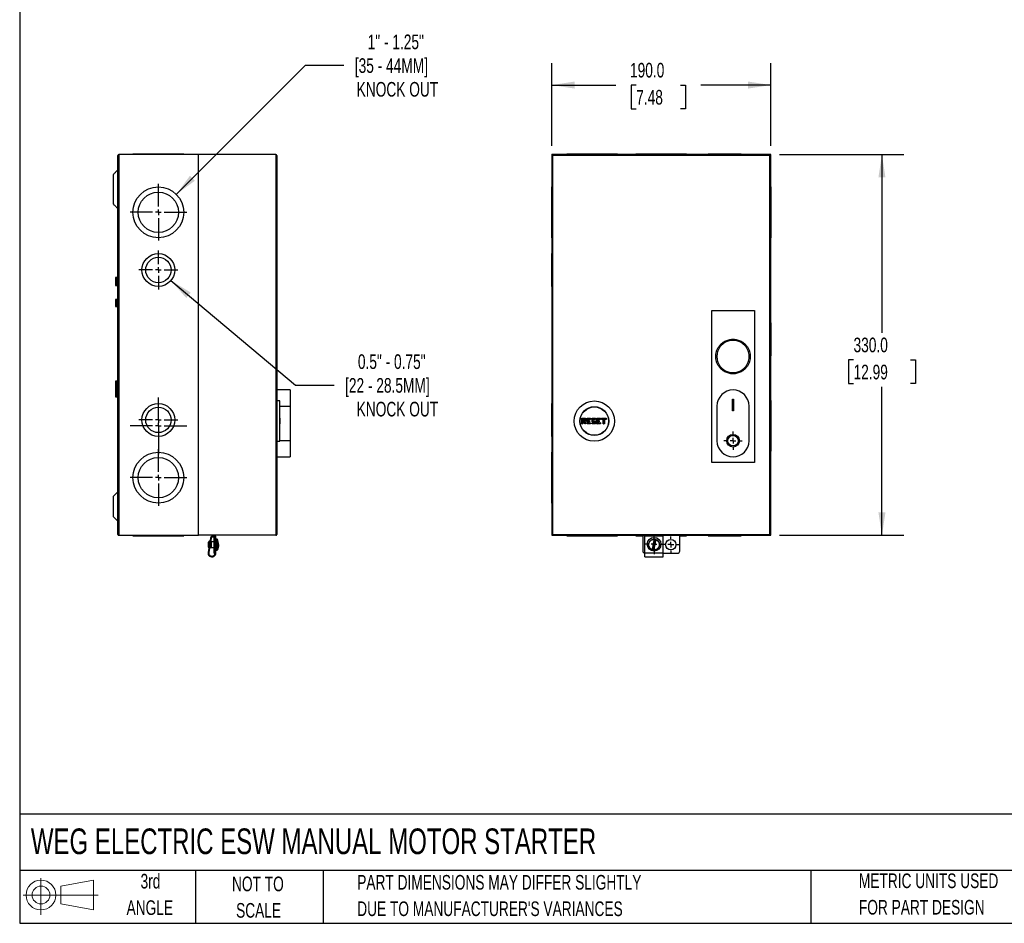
# Model space of a CAD drawing. Header units: millimetres. Extents: x 38 to 1638, y 38 to 1257.
# Tile 1 of 5: x 38 to 892, y 38 to 821. Entities that reach past the tile are written whole.
import ezdxf

# ---------------------------------------------------------------- set-up
doc = ezdxf.new("R2010")
doc.units = ezdxf.units.MM
doc.header["$LTSCALE"] = 6
doc.linetypes.add('CENTERX2', pattern=[20.32, 12.7, -2.54, 2.54, -2.54])
doc.layers.add('CENTER', color=40, linetype='CENTERX2')
doc.layers.add('SLD-DEFPOINTS', color=7, linetype='Continuous')
doc.layers.add('DIMENSIONS', color=140, linetype='Continuous', lineweight=25)
doc.layers.add('TEXT', color=140, linetype='Continuous', lineweight=25)
doc.styles.add('SLDTEXTSTYLE0', font='TXT', dxfattribs={"width": 0.7})
doc.dimstyles.new('SLDDIMSTYLE0', dxfattribs={"dimtxt": 12.948047, "dimasz": 19.812, "dimexe": 0, "dimexo": 0.0625, "dimgap": 3.237012, "dimtad": 0, "dimtih": 1, "dimtoh": 1, "dimdec": 1, "dimrnd": 1e-09, "dimzin": 4, "dimdsep": 46, "dimtxsty": 'SLDTEXTSTYLE0', "dimsah": 1, "dimcen": 0.09, "dimadec": 0, "dimazin": 1, "dimtfac": 1, "dimtdec": 1, "dimtofl": 0, "dimtmove": 0, "dimatfit": 3, "dimfxl": 0, "dimfrac": 2, "dimtolj": 1, "dimtzin": 12, "dimarcsym": 0})
doc.dimstyles.new('SLDDIMSTYLE4', dxfattribs={"dimtxt": 12.948047, "dimasz": 19.812, "dimexe": 0, "dimexo": 0.0625, "dimgap": 3.237012, "dimtad": 0, "dimtih": 1, "dimtoh": 1, "dimdec": 1, "dimrnd": 1e-09, "dimzin": 12, "dimdsep": 46, "dimtxsty": 'SLDTEXTSTYLE0', "dimsah": 1, "dimcen": 0, "dimadec": 0, "dimazin": 3, "dimtfac": 1, "dimtdec": 1, "dimtofl": 0, "dimtmove": 0, "dimatfit": 3, "dimfxl": 0, "dimfrac": 2, "dimtolj": 1, "dimtzin": 12, "dimarcsym": 0})

# ---------------------------------------------------------------- blocks, each defined once
blk = doc.blocks.new('Block11')
at = {"color": 7, "linetype": 'Continuous', "lineweight": 18}
for p, q in [((15.53, 31.86), (15.53, 0)), ((32.88, 25), (61.05, 30.19)), ((61.05, 30.19), (61.05, 4.39)), ((0, 17.29), (65.24, 17.29)), ((32.88, 9.58), (32.88, 25)), ((32.88, 9.58), (61.05, 4.39))]:
    blk.add_line(p, q, dxfattribs=at)
for radius in [12.9, 7.71]:
    blk.add_circle((15.53, 17.29), radius, dxfattribs=at)
blk = doc.blocks.new('Block12')
at = {"layer": 'SLD-DEFPOINTS'}
blk.add_blockref('Block11', (0, 0), dxfattribs=at)
blk = doc.blocks.new('SW_NOTE_0_3')
at = {"layer": 'TEXT', "color": 0, "char_height": 12.7, "attachment_point": 1, "style": 'SLDTEXTSTYLE0'}
for s, insert in [('PART DIMENSIONS MAY DIFFER SLIGHTLY', (0, 16.37)), ("DUE TO MANUFACTURER'S VARIANCES", (0, -6.56))]:
    blk.add_mtext(s, dxfattribs=dict(at, insert=insert))
blk = doc.blocks.new('SW_NOTE_0_4')
at = {"layer": 'TEXT', "color": 0, "char_height": 12.7, "attachment_point": 2, "style": 'SLDTEXTSTYLE0'}
for s, insert in [('NOT TO', (31.55, 16.37)), ('SCALE', (32.13, -6.56))]:
    blk.add_mtext(s, dxfattribs=dict(at, insert=insert))
blk = doc.blocks.new('SW_NOTE_0_5')
at = {"layer": 'TEXT', "color": 0, "char_height": 12.7, "attachment_point": 2, "style": 'SLDTEXTSTYLE0'}
for s, insert in [('3rd', (13.89, 16.37)), ('ANGLE', (13.31, -6.56))]:
    blk.add_mtext(s, dxfattribs=dict(at, insert=insert))
blk = doc.blocks.new('SW_NOTE_0_6')
at = {"layer": 'TEXT', "color": 0, "char_height": 12.7, "attachment_point": 1, "style": 'SLDTEXTSTYLE0'}
for s, insert in [('METRIC UNITS USED', (0, 16.37)), ('FOR PART DESIGN', (0, -6.56))]:
    blk.add_mtext(s, dxfattribs=dict(at, insert=insert))
blk = doc.blocks.new('_D')
at = {"layer": 'DIMENSIONS'}
for p, q in [((696.92, 704.42), (804.65, 704.42)), ((785.6, 704.42), (785.6, 550)), ((760.98, 526.52), (756.63, 526.52)), ((756.63, 526.52), (756.63, 505.94)), ((810.22, 526.52), (814.57, 526.52)), ((814.57, 526.52), (814.57, 505.94)), ((756.63, 505.94), (760.98, 505.94)), ((814.57, 505.94), (810.22, 505.94)), ((785.6, 374.42), (785.6, 503.04)), ((696.92, 374.42), (804.65, 374.42))]:
    blk.add_line(p, q, dxfattribs=at)
for points in [[(785.6, 704.42), (782.55, 684.61), (788.65, 684.61)], [(785.6, 374.42), (788.65, 394.23), (782.55, 394.23)]]:
    blk.add_solid(points, dxfattribs=at)
at = {"layer": 'DIMENSIONS', "char_height": 12.7, "attachment_point": 1, "style": 'SLDTEXTSTYLE0'}
for s, insert in [('330.0', (760.98, 545.79)), ('12.99', (760.98, 522.31))]:
    blk.add_mtext(s, dxfattribs=dict(at, insert=insert))
blk = doc.blocks.new('_D_1')
at = {"layer": 'DIMENSIONS'}
for p, q in [((499.3, 712.04), (499.3, 783.77)), ((689.3, 712.04), (689.3, 783.77)), ((499.3, 764.72), (555.03, 764.72)), ((572.57, 764.72), (568.23, 764.72)), ((568.23, 764.72), (568.23, 744.14)), ((611.05, 764.72), (615.4, 764.72)), ((615.4, 764.72), (615.4, 744.14)), ((689.3, 764.72), (628.6, 764.72)), ((568.23, 744.14), (572.57, 744.14)), ((615.4, 744.14), (611.05, 744.14))]:
    blk.add_line(p, q, dxfattribs=at)
for points in [[(499.3, 764.72), (519.11, 761.67), (519.11, 767.77)], [(689.3, 764.72), (669.49, 767.77), (669.49, 761.67)]]:
    blk.add_solid(points, dxfattribs=at)
at = {"layer": 'DIMENSIONS', "char_height": 12.7, "attachment_point": 1, "style": 'SLDTEXTSTYLE0'}
for s, insert in [('190.0', (567.19, 783.99)), ('7.48', (572.57, 760.51))]:
    blk.add_mtext(s, dxfattribs=dict(at, insert=insert))
blk = doc.blocks.new('SW_CENTERMARKSYMBOL_0')
at = {"layer": 'CENTER', "color": 0}
for p, q in [((-5.08, 0), (-8.04, 0)), ((0, 0), (-2.54, 0)), ((0, 5.08), (0, 8.04)), ((0, 0), (0, 2.54)), ((0, 0), (2.54, 0)), ((0, 0), (0, -2.54)), ((5.08, 0), (8.04, 0)), ((0, -5.08), (0, -8.04))]:
    blk.add_line(p, q, dxfattribs=at)
blk = doc.blocks.new('SW_CENTERMARKSYMBOL_1')
at = {"layer": 'CENTER', "color": 0}
for p, q in [((-5.08, 0), (-8.49, 0)), ((0, 0), (-2.54, 0)), ((0, 5.08), (0, 8.49)), ((0, 0), (0, 2.54)), ((0, 0), (2.54, 0)), ((0, 0), (0, -2.54)), ((0, -5.08), (0, -8.49)), ((5.08, 0), (8.49, 0))]:
    blk.add_line(p, q, dxfattribs=at)
blk = doc.blocks.new('SW_CENTERMARKSYMBOL_2')
at = {"layer": 'CENTER', "color": 0}
for p, q in [((-5.08, 0), (-7.04, 0)), ((0, 0), (-2.54, 0)), ((0, 5.08), (0, 7.04)), ((0, 0), (0, 2.54)), ((0, 0), (2.54, 0)), ((0, 0), (0, -2.54)), ((0, -5.08), (0, -7.04)), ((5.08, 0), (7.04, 0))]:
    blk.add_line(p, q, dxfattribs=at)
blk = doc.blocks.new('_D_5')
at = {"layer": 'DIMENSIONS'}
for p, q in [((173.87, 669.97), (285.77, 781.87)), ((285.77, 781.87), (319.11, 781.87))]:
    blk.add_line(p, q, dxfattribs=at)
blk.add_solid([(173.87, 669.97), (190.04, 681.83), (185.73, 686.14)], dxfattribs=at)
at = {"layer": 'DIMENSIONS', "char_height": 12.7, "attachment_point": 1, "style": 'SLDTEXTSTYLE0'}
for s, insert in [('1" - 1.25"', (339.76, 808.53)), ('[35 - 44MM]', (328.63, 787.96)), ('KNOCK OUT', (330.22, 767.38))]:
    blk.add_mtext(s, dxfattribs=dict(at, insert=insert))
blk = doc.blocks.new('_D_6')
at = {"layer": 'DIMENSIONS'}
for p, q in [((169.24, 595.26), (277.31, 504.66)), ((277.31, 504.66), (310.64, 504.66))]:
    blk.add_line(p, q, dxfattribs=at)
blk.add_solid([(169.24, 595.26), (182.46, 580.2), (186.38, 584.87)], dxfattribs=at)
at = {"layer": 'DIMENSIONS', "char_height": 12.7, "attachment_point": 1, "style": 'SLDTEXTSTYLE0'}
for s, insert in [('0.5" - 0.75"', (331.29, 531.32)), ('[22 - 28.5MM]', (320.17, 510.74)), ('KNOCK OUT', (330.22, 490.16))]:
    blk.add_mtext(s, dxfattribs=dict(at, insert=insert))
blk = doc.blocks.new('SW_CENTERMARKSYMBOL_9')
at = {"layer": 'CENTER', "color": 0}
for p, q in [((0, 5.08), (0, 24.56)), ((-5.08, 0), (-24.56, 0)), ((0, 0), (-2.54, 0)), ((0, 0), (0, 2.54)), ((0, 0), (0, -2.54)), ((0, 0), (2.54, 0)), ((5.08, 0), (24.56, 0)), ((0, -5.08), (0, -24.56))]:
    blk.add_line(p, q, dxfattribs=at)
blk = doc.blocks.new('SW_CENTERMARKSYMBOL_10')
at = {"layer": 'CENTER', "color": 0}
for p, q in [((0, 5.08), (0, 24.56)), ((-5.08, 0), (-24.56, 0)), ((0, 0), (-2.54, 0)), ((0, 0), (0, 2.54)), ((0, 0), (0, -2.54)), ((0, 0), (2.54, 0)), ((5.08, 0), (24.56, 0)), ((0, -5.08), (0, -24.56))]:
    blk.add_line(p, q, dxfattribs=at)
blk = doc.blocks.new('SW_CENTERMARKSYMBOL_11')
at = {"layer": 'CENTER', "color": 0}
for p, q in [((0, 5.08), (0, 16.79)), ((-5.08, 0), (-16.79, 0)), ((0, 0), (-2.54, 0)), ((0, 0), (0, 2.54)), ((0, 0), (0, -2.54)), ((0, 0), (2.54, 0)), ((5.08, 0), (16.79, 0)), ((0, -5.08), (0, -16.79))]:
    blk.add_line(p, q, dxfattribs=at)
blk = doc.blocks.new('SW_CENTERMARKSYMBOL_12')
at = {"layer": 'CENTER', "color": 0}
for p, q in [((0, 5.08), (0, 24.54)), ((-5.08, 0), (-24.54, 0)), ((0, 0), (-2.54, 0)), ((0, 0), (0, 2.54)), ((0, 0), (0, -2.54)), ((0, 0), (2.54, 0)), ((5.08, 0), (24.54, 0)), ((0, -5.08), (0, -24.54))]:
    blk.add_line(p, q, dxfattribs=at)
blk = doc.blocks.new('SW_CENTERMARKSYMBOL_13')
at = {"layer": 'CENTER', "color": 0}
for p, q in [((0, 5.08), (0, 16.79)), ((-5.08, 0), (-16.79, 0)), ((0, 0), (-2.54, 0)), ((0, 0), (0, 2.54)), ((0, 0), (0, -2.54)), ((0, 0), (2.54, 0)), ((5.08, 0), (16.79, 0)), ((0, -5.08), (0, -16.79))]:
    blk.add_line(p, q, dxfattribs=at)

msp = doc.modelspace()

# ---------------------------------------------------------------- linework, layer by layer
for p, q in [((123.32, 375.22), (123.32, 703.62)), ((124.12, 704.42), (124.12, 374.42)), ((193.22, 704.42), (124.12, 704.42)), ((136.32, 704.72), (136.32, 704.42)), ((158.32, 704.72), (136.32, 704.72)), ((180.32, 704.72), (158.32, 704.72)), ((180.32, 704.42), (180.32, 704.72)), ((193.22, 374.42), (193.22, 704.42)), ((260.12, 704.42), (193.22, 704.42)), ((260.12, 704.42), (260.12, 374.42)), ((260.92, 703.62), (260.92, 375.22)), ((689.3, 704.42), (499.3, 704.42)), ((500.1, 703.62), (499.3, 704.42)), ((499.3, 704.42), (499.3, 374.42)), ((500.1, 703.62), (500.1, 375.22)), ((688.5, 703.62), (500.1, 703.62)), ((512.3, 704.72), (512.3, 704.42)), ((556.3, 704.72), (512.3, 704.72)), ((556.3, 704.42), (556.3, 704.72)), ((572.3, 704.72), (572.3, 704.42)), ((616.3, 704.72), (572.3, 704.72)), ((616.3, 704.42), (616.3, 704.72)), ((635.05, 704.72), (635.05, 704.42)), ((663.55, 704.72), (635.05, 704.72)), ((663.55, 704.42), (663.55, 704.72)), ((689.3, 704.42), (688.5, 703.62)), ((688.5, 375.22), (688.5, 703.62)), ((689.3, 374.42), (689.3, 704.42)), ((123.17, 691.05), (123.08, 691.1)), ((119.32, 670.42), (119.32, 678.42)), ((123.08, 670.42), (123.08, 678.42)), ((123.32, 678.42), (123.08, 678.42)), ((499.3, 676.42), (499, 676.42)), ((499, 676.42), (499, 632.42)), ((689.6, 676.43), (689.3, 676.43)), ((689.6, 632.4), (689.6, 676.43)), ((123.08, 670.42), (123.32, 670.42)), ((123.08, 657.74), (123.09, 657.78)), ((499, 632.42), (499.3, 632.42)), ((689.3, 632.4), (689.6, 632.4)), ((499.3, 618.67), (499, 618.67)), ((499, 618.67), (499, 590.17)), ((122.52, 597.94), (121.22, 597.94)), ((121.22, 597.94), (121.22, 590.89)), ((122.52, 590.89), (122.52, 597.94)), ((121.22, 590.89), (122.52, 590.89)), ((499, 590.17), (499.3, 590.17)), ((122.52, 578.97), (121.22, 578.97)), ((121.22, 578.97), (121.22, 572.87)), ((121.22, 572.87), (122.52, 572.87)), ((122.52, 572.87), (122.52, 578.97)), ((638, 437.42), (638, 569.42)), ((638, 569.42), (675, 569.42)), ((675, 569.42), (675, 437.42)), ((689.6, 558.7), (689.3, 558.7)), ((689.6, 530.14), (689.6, 558.7)), ((689.3, 530.14), (689.6, 530.14)), ((122.52, 507.94), (121.22, 507.94)), ((121.22, 507.94), (121.22, 500.89)), ((122.52, 500.89), (122.52, 507.94)), ((121.22, 500.89), (122.52, 500.89)), ((122.52, 500.47), (121.22, 500.47)), ((121.22, 500.47), (121.22, 494.37)), ((122.52, 494.37), (122.52, 500.47)), ((272.72, 500.42), (260.92, 500.42)), ((272.72, 500.42), (272.72, 486.52)), ((121.22, 494.37), (122.52, 494.37)), ((263.72, 490.92), (260.92, 490.92)), ((263.72, 455.92), (263.72, 490.92)), ((499.3, 488.67), (499, 488.67)), ((499, 488.67), (499, 460.17)), ((656, 492.42), (657, 492.42)), ((656, 482.42), (656, 492.42)), ((657, 492.42), (657, 482.42)), ((689.6, 491.43), (689.3, 491.43)), ((689.6, 447.4), (689.6, 491.43)), ((263.72, 486.52), (272.72, 486.52)), ((272.72, 486.52), (272.72, 456.32)), ((642.6, 486.52), (642.6, 456.32)), ((657, 482.42), (656, 482.42)), ((670.4, 456.32), (670.4, 486.52)), ((263.72, 475.92), (263.82, 475.82)), ((263.72, 470.92), (263.82, 471.02)), ((263.82, 471.02), (263.82, 475.82)), ((525.55, 475.92), (525.65, 475.82)), ((525.55, 475.92), (528.55, 475.92)), ((525.55, 470.92), (525.55, 475.92)), ((525.55, 470.92), (525.65, 471.02)), ((526.35, 470.92), (525.55, 470.92)), ((525.65, 471.02), (525.65, 475.82)), ((525.65, 475.82), (528.45, 475.82)), ((526.25, 471.02), (525.65, 471.02)), ((526.35, 473.22), (526.25, 473.32)), ((527.41, 473.32), (526.25, 473.32)), ((526.25, 473.32), (526.25, 471.02)), ((526.35, 470.92), (526.25, 471.02)), ((526.35, 473.92), (526.35, 475.32)), ((526.35, 475.32), (527.75, 475.32)), ((526.35, 475.32), (526.45, 475.22)), ((526.35, 473.92), (526.45, 474.02)), ((527.75, 473.92), (526.35, 473.92)), ((527.33, 473.22), (526.35, 473.22)), ((526.35, 473.22), (526.35, 470.92)), ((526.45, 475.22), (527.65, 475.22)), ((526.45, 474.02), (526.45, 475.22)), ((527.65, 474.02), (526.45, 474.02)), ((527.33, 473.22), (527.41, 473.32)), ((527.95, 470.92), (527.33, 473.22)), ((528.03, 471.02), (527.41, 473.32)), ((527.75, 475.32), (527.65, 475.22)), ((527.65, 475.22), (527.65, 474.02)), ((527.65, 474.02), (527.75, 473.92)), ((527.75, 475.32), (527.75, 473.92)), ((527.95, 470.92), (528.03, 471.02)), ((528.75, 470.92), (527.95, 470.92)), ((528.45, 473.32), (528, 473.32)), ((528, 473.32), (528.62, 471.02)), ((528.13, 473.22), (528, 473.32)), ((528.62, 471.02), (528.03, 471.02)), ((528.55, 473.22), (528.13, 473.22)), ((528.13, 473.22), (528.75, 470.92)), ((528.45, 475.82), (528.55, 475.92)), ((528.45, 475.82), (528.45, 473.32)), ((528.55, 473.22), (528.45, 473.32)), ((528.55, 475.92), (528.55, 473.22)), ((528.75, 470.92), (528.62, 471.02)), ((529.95, 470.92), (529.95, 475.92)), ((529.95, 475.92), (530.05, 475.82)), ((529.95, 475.92), (532.95, 475.92)), ((529.95, 470.92), (530.05, 471.02)), ((532.95, 470.92), (529.95, 470.92)), ((530.05, 471.02), (530.05, 475.82)), ((530.05, 475.82), (532.85, 475.82)), ((532.85, 471.02), (530.05, 471.02)), ((532.85, 475.02), (530.65, 475.02)), ((530.65, 473.82), (530.65, 475.02)), ((530.75, 474.92), (530.65, 475.02)), ((530.75, 473.92), (530.65, 473.82)), ((531.85, 473.82), (530.65, 473.82)), ((530.65, 473.02), (531.85, 473.02)), ((530.65, 471.82), (530.65, 473.02)), ((530.75, 472.92), (530.65, 473.02)), ((530.65, 471.82), (530.75, 471.92)), ((530.65, 471.82), (532.85, 471.82)), ((532.95, 474.92), (530.75, 474.92)), ((530.75, 474.92), (530.75, 473.92)), ((530.75, 473.92), (531.95, 473.92)), ((530.75, 472.92), (530.75, 471.92)), ((531.95, 472.92), (530.75, 472.92)), ((530.75, 471.92), (532.95, 471.92)), ((531.95, 473.92), (531.85, 473.82)), ((531.85, 473.02), (531.85, 473.82)), ((531.95, 472.92), (531.85, 473.02)), ((531.95, 473.92), (531.95, 472.92)), ((532.95, 475.92), (532.85, 475.82)), ((532.85, 475.82), (532.85, 475.02)), ((532.95, 474.92), (532.85, 475.02)), ((532.95, 471.92), (532.85, 471.82)), ((532.85, 471.82), (532.85, 471.02)), ((532.95, 470.92), (532.85, 471.02)), ((532.95, 475.92), (532.95, 474.92)), ((532.95, 471.92), (532.95, 470.92)), ((534.25, 475.92), (534.35, 475.82)), ((534.25, 475.92), (537.25, 475.92)), ((534.25, 472.92), (534.25, 475.92)), ((534.25, 472.92), (534.35, 473.02)), ((536.3, 472.92), (534.25, 472.92)), ((534.25, 470.92), (534.25, 471.92)), ((534.35, 471.82), (534.25, 471.92)), ((534.25, 471.92), (536.3, 471.92)), ((534.25, 470.92), (534.35, 471.02)), ((537.25, 470.92), (534.25, 470.92)), ((534.35, 475.82), (537.15, 475.82)), ((534.35, 473.02), (534.35, 475.82)), ((536.4, 473.02), (534.35, 473.02)), ((534.35, 471.82), (534.35, 471.02)), ((534.35, 471.82), (536.4, 471.82)), ((537.15, 471.02), (534.35, 471.02)), ((535.05, 474.72), (534.95, 474.82)), ((537.15, 474.82), (534.95, 474.82)), ((534.95, 474.82), (534.95, 473.62)), ((535.05, 473.72), (534.95, 473.62)), ((534.95, 473.62), (537.15, 473.62)), ((537.25, 474.72), (535.05, 474.72)), ((535.05, 474.72), (535.05, 473.72)), ((535.05, 473.72), (537.25, 473.72)), ((536.3, 472.92), (536.4, 473.02)), ((536.3, 471.92), (536.3, 472.92)), ((536.3, 471.92), (536.4, 471.82)), ((536.4, 471.82), (536.4, 473.02)), ((537.25, 475.92), (537.15, 475.82)), ((537.15, 475.82), (537.15, 474.82)), ((537.25, 474.72), (537.15, 474.82)), ((537.25, 473.72), (537.15, 473.62)), ((537.15, 473.62), (537.15, 471.02)), ((537.25, 470.92), (537.15, 471.02)), ((537.25, 475.92), (537.25, 474.72)), ((537.25, 473.72), (537.25, 470.92)), ((538.55, 470.92), (538.55, 475.92)), ((538.55, 475.92), (538.65, 475.82)), ((538.55, 475.92), (541.55, 475.92)), ((538.55, 470.92), (538.65, 471.02)), ((541.55, 470.92), (538.55, 470.92)), ((538.65, 471.02), (538.65, 475.82)), ((538.65, 475.82), (541.45, 475.82)), ((541.45, 471.02), (538.65, 471.02)), ((541.45, 475.02), (539.25, 475.02)), ((539.25, 473.82), (539.25, 475.02)), ((539.35, 474.92), (539.25, 475.02)), ((539.35, 473.92), (539.25, 473.82)), ((540.45, 473.82), (539.25, 473.82)), ((539.25, 473.02), (540.45, 473.02)), ((539.25, 471.82), (539.25, 473.02)), ((539.35, 472.92), (539.25, 473.02)), ((539.25, 471.82), (539.35, 471.92)), ((539.25, 471.82), (541.45, 471.82)), ((539.35, 474.92), (539.35, 473.92)), ((541.55, 474.92), (539.35, 474.92)), ((539.35, 473.92), (540.55, 473.92)), ((539.35, 472.92), (539.35, 471.92)), ((540.55, 472.92), (539.35, 472.92)), ((539.35, 471.92), (541.55, 471.92)), ((540.55, 473.92), (540.45, 473.82)), ((540.45, 473.02), (540.45, 473.82)), ((540.55, 472.92), (540.45, 473.02)), ((540.55, 473.92), (540.55, 472.92)), ((541.55, 475.92), (541.45, 475.82)), ((541.45, 475.82), (541.45, 475.02)), ((541.55, 474.92), (541.45, 475.02)), ((541.55, 471.92), (541.45, 471.82)), ((541.45, 471.82), (541.45, 471.02)), ((541.55, 470.92), (541.45, 471.02)), ((541.55, 475.92), (541.55, 474.92)), ((541.55, 471.92), (541.55, 470.92)), ((542.55, 475.92), (542.65, 475.82)), ((542.55, 475.92), (546.55, 475.92)), ((542.55, 474.92), (542.55, 475.92)), ((542.55, 474.92), (542.65, 475.02)), ((544.05, 474.92), (542.55, 474.92)), ((542.65, 475.02), (542.65, 475.82)), ((542.65, 475.82), (546.45, 475.82)), ((544.15, 475.02), (542.65, 475.02)), ((544.05, 474.92), (544.15, 475.02)), ((544.05, 470.92), (544.05, 474.92)), ((544.05, 470.92), (544.15, 471.02)), ((545.05, 470.92), (544.05, 470.92)), ((544.15, 471.02), (544.15, 475.02)), ((544.95, 471.02), (544.15, 471.02)), ((545.05, 474.92), (544.95, 475.02)), ((546.45, 475.02), (544.95, 475.02)), ((544.95, 475.02), (544.95, 471.02)), ((544.95, 471.02), (545.05, 470.92)), ((546.55, 474.92), (545.05, 474.92)), ((545.05, 474.92), (545.05, 470.92)), ((546.55, 475.92), (546.45, 475.82)), ((546.45, 475.82), (546.45, 475.02)), ((546.55, 474.92), (546.45, 475.02)), ((546.55, 475.92), (546.55, 474.92)), ((260.92, 455.92), (263.72, 455.92)), ((272.72, 456.32), (263.72, 456.32)), ((272.72, 456.32), (272.72, 442.42)), ((499, 460.17), (499.3, 460.17)), ((499.3, 446.42), (499, 446.42)), ((499, 446.42), (499, 402.42)), ((689.3, 447.4), (689.6, 447.4)), ((260.92, 442.42), (272.72, 442.42)), ((675, 437.42), (638, 437.42)), ((123.08, 412.09), (119.32, 408.33)), ((123.08, 399.42), (123.08, 412.09)), ((119.32, 399.42), (119.32, 408.33)), ((499, 402.42), (499.3, 402.42)), ((119.32, 390.51), (119.32, 399.42)), ((123.08, 386.74), (123.08, 399.42)), ((119.32, 390.51), (123.08, 386.74)), ((124.12, 374.42), (193.22, 374.42)), ((136.32, 374.42), (136.32, 374.12)), ((136.32, 374.12), (180.32, 374.12)), ((180.32, 374.12), (180.32, 374.42)), ((260.12, 374.42), (193.22, 374.42)), ((203.48, 371.95), (201.4, 359.69)), ((202.26, 369.31), (201.57, 368.32)), ((201.57, 368.32), (201.57, 366.32)), ((204.12, 371.85), (202.03, 359.58)), ((202.26, 364.74), (202.26, 369.31)), ((202.72, 368.7), (202.57, 369.31)), ((202.57, 369.31), (202.57, 366.55)), ((202.93, 368.7), (202.72, 368.7)), ((202.72, 368.7), (202.72, 367.42)), ((203.92, 368.7), (203.58, 368.7)), ((204.34, 368.82), (203.92, 368.82)), ((203.92, 363.82), (203.92, 368.82)), ((204.42, 368.89), (204.34, 368.82)), ((204.34, 363.82), (204.34, 368.82)), ((204.49, 368.82), (204.42, 368.89)), ((204.42, 366.32), (204.42, 368.89)), ((206.32, 368.82), (204.49, 368.82)), ((204.49, 363.82), (204.49, 368.82)), ((206.32, 374.42), (206.32, 360.82)), ((207.52, 374.42), (207.52, 360.82)), ((207.52, 373.72), (208.16, 373.72)), ((208.16, 359.12), (208.16, 373.72)), ((208.52, 368.82), (208.16, 368.82)), ((209.9, 369.81), (209.54, 370.85)), ((500.1, 375.22), (499.3, 374.42)), ((499.3, 374.42), (689.3, 374.42)), ((500.1, 375.22), (688.5, 375.22)), ((512.3, 374.42), (512.3, 374.12)), ((512.3, 374.12), (556.3, 374.12)), ((556.3, 374.12), (556.3, 374.42)), ((572.3, 374.42), (572.3, 374.12)), ((572.3, 374.12), (578.3, 374.12)), ((578.3, 374.42), (578.3, 360.82)), ((596, 373.72), (580.1, 373.72)), ((580.1, 359.12), (580.1, 373.72)), ((588.38, 370.97), (586.64, 361.87)), ((587.72, 361.66), (589.46, 370.76)), ((596, 359.12), (596, 373.72)), ((610.3, 360.82), (610.3, 374.42)), ((610.3, 374.12), (616.3, 374.12)), ((616.3, 374.12), (616.3, 374.42)), ((635.05, 374.42), (635.05, 374.12)), ((635.05, 374.12), (663.55, 374.12)), ((663.55, 374.12), (663.55, 374.42)), ((688.5, 375.22), (689.3, 374.42)), ((201.57, 366.32), (201.57, 364.32)), ((201.57, 364.32), (202.07, 363.6)), ((202.77, 363.94), (203.92, 363.94)), ((203.92, 363.82), (204.34, 363.82)), ((204.34, 363.82), (204.42, 363.74)), ((204.42, 363.74), (204.42, 366.32)), ((204.42, 363.74), (204.49, 363.82)), ((204.49, 363.82), (206.32, 363.82)), ((206.32, 360.82), (207.52, 360.82)), ((206.32, 360.82), (206.32, 358.82)), ((207.5, 358.82), (206.32, 358.82)), ((207.52, 360.82), (207.52, 358.83)), ((208.16, 363.82), (208.52, 363.82)), ((208.92, 361.6), (208.92, 361.65)), ((209.54, 361.82), (209.54, 361.79)), ((209.6, 361.97), (209.91, 362.86)), ((580.1, 355.72), (580.1, 359.12)), ((580.1, 359.12), (596, 359.12)), ((596, 355.72), (596, 359.12)), ((596, 358.82), (608.3, 358.82)), ((580.1, 355.72), (596, 355.72))]:
    msp.add_line(p, q)
for centre, radius in [((158.32, 654.42), 22), ((158.32, 654.42), 17.5), ((158.32, 604.42), 14.25), ((158.32, 604.42), 11), ((158.32, 474.42), 14.25), ((536.3, 473.42), 17.5), ((158.32, 474.42), 11), ((536.3, 473.42), 12.5), ((536.3, 473.42), 12.3), ((656.5, 456.42), 5.5), ((656.5, 456.42), 4.5), ((158.32, 424.42), 22), ((158.32, 424.42), 17.5), ((588.05, 366.62), 5.95), ((602.55, 366.32), 4.5)]:
    msp.add_circle(centre, radius)
for centre, radius, start, end in [((124.12, 703.62), 0.8, 90, 180), ((260.12, 703.62), 0.8, 0, 90), ((122.52, 598.74), 0.8, 270, 0), ((122.52, 590.09), 0.8, 0, 90), ((122.52, 579.77), 0.8, 270, 0), ((122.52, 572.07), 0.8, 0, 90), ((122.52, 508.74), 0.8, 270, 0), ((122.52, 500.09), 0.8, 0, 90), ((122.52, 501.27), 0.8, 270, 312.74557), ((656.5, 486.52), 13.9, 0, 180), ((122.52, 493.57), 0.8, 0, 90), ((656.5, 456.32), 13.9, 180, 0), ((122.52, 412.66), 0.8, 315, 0), ((122.52, 386.18), 0.8, 0, 45), ((124.12, 375.22), 0.8, 180, 270), ((205.46, 371.62), 2, 64.53244, 170.37427), ((205.46, 371.62), 1.36, 50.77607, 170.37427), ((260.12, 375.22), 0.8, 270, 0), ((204.76, 359.12), 3.4, 170.37427, 0), ((204.76, 359.12), 2.76, 170.37427, 353.75987), ((580.3, 360.82), 2, 180, 264.26083), ((608.3, 360.82), 2, 270, 0)]:
    msp.add_arc(centre, radius, start, end)
for points, knots in [([(123.08, 691.1), (122.45, 690.47), (121.2, 689.21), (119.94, 687.96), (119.32, 687.33)], [0, 0, 0, 0, 0.5000001, 1, 1, 1, 1]), ([(119.32, 678.42), (119.32, 678.94), (119.32, 680.02), (119.32, 682.02), (119.32, 684.26), (119.32, 686.2), (119.32, 687.26), (119.32, 687.22), (119.32, 687.21)], [0, 0, 0, 0, 0.1133138, 0.2303752, 0.4455609, 0.6603865, 0.8752129, 1, 1, 1, 1]), ([(123.08, 691.1), (123.08, 691.1), (123.08, 690.41), (123.08, 687.52), (123.08, 683.28), (123.08, 680.03), (123.08, 678.42)], [0.2016302, 0.2016302, 0.2016302, 0.2016302, 0.2520369, 0.3024443, 0.3528516, 0.403259, 0.403259, 0.403259, 0.403259]), ([(119.32, 661.63), (119.32, 661.6), (119.32, 661.5), (119.32, 662.38), (119.32, 664.17), (119.32, 666.72), (119.32, 668.93), (119.32, 670.17), (119.32, 670.42)], [0, 0, 0, 0, 0.0897249, 0.3040259, 0.518347, 0.7328778, 0.9475595, 1, 1, 1, 1]), ([(119.32, 661.51), (119.94, 660.88), (121.2, 659.62), (122.45, 658.37), (123.08, 657.74)], [0, 0, 0, 0, 0.5, 1, 1, 1, 1]), ([(641.5, 529.42), (641.5, 530.04), (641.54, 530.71), (641.73, 532.11), (641.88, 532.85), (642.32, 534.39), (642.62, 535.18), (643.41, 536.8), (643.9, 537.62), (645.1, 539.22), (645.81, 540), (647.46, 541.44), (648.4, 542.1), (650.48, 543.21), (651.62, 543.65), (654, 544.26), (655.25, 544.42), (657.75, 544.42), (659, 544.26), (661.39, 543.65), (662.52, 543.21), (664.6, 542.1), (665.54, 541.44), (667.19, 540), (667.9, 539.22), (669.1, 537.62), (669.59, 536.8), (670.38, 535.18), (670.68, 534.39), (671.12, 532.85), (671.27, 532.11), (671.46, 530.71), (671.5, 530.04), (671.5, 529.42)], [0, 0, 0, 0, 0.0625, 0.0625, 0.125, 0.125, 0.1875, 0.1875, 0.25, 0.25, 0.3125, 0.3125, 0.375, 0.375, 0.4375, 0.4375, 0.5, 0.5, 0.5625, 0.5625, 0.625, 0.625, 0.6875, 0.6875, 0.75, 0.75, 0.8125, 0.8125, 0.875, 0.875, 0.9375, 0.9375, 1, 1, 1, 1]), ([(670.5, 529.42), (670.5, 530), (670.46, 530.62), (670.29, 531.93), (670.15, 532.62), (669.73, 534.05), (669.45, 534.8), (668.72, 536.31), (668.26, 537.07), (667.14, 538.56), (666.48, 539.29), (664.94, 540.64), (664.06, 541.25), (662.12, 542.29), (661.06, 542.7), (658.83, 543.27), (657.67, 543.42), (655.33, 543.42), (654.17, 543.27), (651.94, 542.7), (650.88, 542.29), (648.94, 541.25), (648.07, 540.64), (646.52, 539.29), (645.86, 538.56), (644.74, 537.07), (644.28, 536.31), (643.55, 534.8), (643.27, 534.05), (642.85, 532.62), (642.71, 531.93), (642.54, 530.62), (642.5, 530), (642.5, 529.42)], [0, 0, 0, 0, 0.0625, 0.0625, 0.125, 0.125, 0.1875, 0.1875, 0.25, 0.25, 0.3125, 0.3125, 0.375, 0.375, 0.4375, 0.4375, 0.5, 0.5, 0.5625, 0.5625, 0.625, 0.625, 0.6875, 0.6875, 0.75, 0.75, 0.8125, 0.8125, 0.875, 0.875, 0.9375, 0.9375, 1, 1, 1, 1]), ([(671.5, 529.42), (671.5, 528.79), (671.46, 528.13), (671.27, 526.72), (671.12, 525.99), (670.68, 524.45), (670.38, 523.65), (669.59, 522.04), (669.1, 521.22), (667.9, 519.62), (667.19, 518.84), (665.54, 517.4), (664.6, 516.74), (662.52, 515.63), (661.39, 515.18), (659, 514.58), (657.75, 514.42), (655.25, 514.42), (654, 514.58), (651.62, 515.18), (650.48, 515.63), (648.4, 516.74), (647.46, 517.4), (645.81, 518.84), (645.1, 519.62), (643.9, 521.22), (643.41, 522.04), (642.62, 523.65), (642.32, 524.45), (641.88, 525.99), (641.73, 526.72), (641.54, 528.13), (641.5, 528.79), (641.5, 529.42)], [0, 0, 0, 0, 0.0625, 0.0625, 0.125, 0.125, 0.1875, 0.1875, 0.25, 0.25, 0.3125, 0.3125, 0.375, 0.375, 0.4375, 0.4375, 0.5, 0.5, 0.5625, 0.5625, 0.625, 0.625, 0.6875, 0.6875, 0.75, 0.75, 0.8125, 0.8125, 0.875, 0.875, 0.9375, 0.9375, 1, 1, 1, 1]), ([(642.5, 529.42), (642.38, 529.42), (642.26, 529.42), (642.01, 529.42), (641.89, 529.42), (641.7, 529.42), (641.62, 529.42), (641.52, 529.42), (641.5, 529.42), (641.5, 529.42)], [0, 0, 0, 0, 0.25, 0.25, 0.5, 0.5, 0.75, 0.75, 1, 1, 1, 1]), ([(642.5, 529.42), (642.5, 528.83), (642.54, 528.21), (642.71, 526.9), (642.85, 526.21), (643.27, 524.78), (643.55, 524.04), (644.28, 522.53), (644.74, 521.76), (645.86, 520.27), (646.52, 519.54), (648.07, 518.2), (648.94, 517.58), (650.88, 516.55), (651.94, 516.13), (654.17, 515.57), (655.33, 515.42), (657.67, 515.42), (658.83, 515.57), (661.06, 516.13), (662.12, 516.55), (664.06, 517.58), (664.94, 518.2), (666.48, 519.54), (667.14, 520.27), (668.26, 521.76), (668.72, 522.53), (669.45, 524.04), (669.73, 524.78), (670.15, 526.21), (670.29, 526.9), (670.46, 528.21), (670.5, 528.83), (670.5, 529.42)], [0, 0, 0, 0, 0.0625, 0.0625, 0.125, 0.125, 0.1875, 0.1875, 0.25, 0.25, 0.3125, 0.3125, 0.375, 0.375, 0.4375, 0.4375, 0.5, 0.5, 0.5625, 0.5625, 0.625, 0.625, 0.6875, 0.6875, 0.75, 0.75, 0.8125, 0.8125, 0.875, 0.875, 0.9375, 0.9375, 1, 1, 1, 1]), ([(670.5, 529.42), (670.62, 529.42), (670.75, 529.42), (670.99, 529.42), (671.11, 529.42), (671.3, 529.42), (671.38, 529.42), (671.48, 529.42), (671.5, 529.42), (671.5, 529.42)], [0, 0, 0, 0, 0.25, 0.25, 0.5, 0.5, 0.75, 0.75, 1, 1, 1, 1]), ([(202.42, 369.33), (202.42, 369.34), (202.42, 369.37), (202.42, 369.12), (202.42, 368.58), (202.42, 367.84), (202.42, 366.82), (202.42, 366.07), (202.42, 365.65)], [0, 0, 0, 0, 0.052293, 0.253118, 0.411884, 0.586974, 0.771536, 1, 1, 1, 1]), ([(208.92, 371.06), (208.85, 371.06), (208.71, 371.05), (208.58, 371.01), (208.52, 370.98)], [0, 0, 0, 0, 0.5, 1, 1, 1, 1]), ([(208.52, 361.74), (208.52, 361.83), (208.52, 362.05), (208.52, 362.86), (208.52, 364.13), (208.52, 365.66), (208.52, 367.25), (208.52, 368.75), (208.52, 369.95), (208.52, 370.78), (208.52, 370.91), (208.52, 370.97)], [0, 0, 0, 0, 0.0788397, 0.1944497, 0.3100596, 0.4256695, 0.5412794, 0.6568893, 0.7724992, 0.8881091, 1, 1, 1, 1]), ([(209.54, 370.85), (209.44, 370.91), (209.26, 371.04), (209.03, 371.06), (208.92, 371.06)], [0, 0, 0, 0, 0.5, 1, 1, 1, 1]), ([(208.92, 361.65), (208.92, 361.77), (208.92, 362.05), (208.92, 362.99), (208.92, 364.24), (208.92, 365.67), (208.92, 367.23), (208.92, 368.69), (208.92, 369.86), (208.92, 370.69), (208.92, 371.08), (208.92, 371.04), (208.92, 371.03)], [0, 0, 0, 0, 0.097398, 0.220597, 0.317994, 0.425407, 0.538629, 0.651851, 0.759263, 0.856661, 0.97986, 1, 1, 1, 1]), ([(209.54, 362.01), (209.85, 362.71), (210.09, 363.44), (210.41, 364.93), (210.49, 365.69), (210.49, 367.21), (210.41, 367.96), (210.09, 369.44), (209.85, 370.16), (209.54, 370.84)], [0, 0, 0, 0, 0.25, 0.25, 0.5, 0.5, 0.75, 0.75, 1, 1, 1, 1]), ([(209.54, 362.01), (209.54, 362.15), (209.54, 362.44), (209.54, 363.24), (209.54, 364.34), (209.54, 365.7), (209.54, 367.19), (209.54, 368.59), (209.54, 369.7), (209.54, 370.43), (209.54, 370.8), (209.54, 370.81), (209.54, 370.82)], [0, 0, 0, 0, 0.084403, 0.184934, 0.286726, 0.398983, 0.517313, 0.635643, 0.747901, 0.849692, 0.950223, 1, 1, 1, 1]), ([(587.15, 361.65), (586.77, 361.73), (586.33, 361.86), (585.66, 362.21), (585.43, 362.35), (584.97, 362.69), (584.75, 362.89), (584.32, 363.36), (584.12, 363.63), (583.77, 364.23), (583.62, 364.56), (583.4, 365.27), (583.33, 365.65), (583.29, 366.43), (583.31, 366.83), (583.46, 367.6), (583.58, 367.98), (583.92, 368.69), (584.12, 369.01), (584.59, 369.59), (584.85, 369.85), (585.4, 370.27), (585.68, 370.45), (586.25, 370.73), (586.54, 370.83), (587.09, 370.98), (587.35, 371.02), (588.11, 371.09), (588.56, 371.06), (588.95, 370.98)], [0, 0, 0, 0, 0.125, 0.125, 0.1875, 0.1875, 0.25, 0.25, 0.3125, 0.3125, 0.375, 0.375, 0.4375, 0.4375, 0.5, 0.5, 0.5625, 0.5625, 0.625, 0.625, 0.6875, 0.6875, 0.75, 0.75, 0.8125, 0.8125, 0.875, 0.875, 1, 1, 1, 1]), ([(586.63, 362.01), (586.28, 362.13), (585.9, 362.3), (585.13, 362.82), (584.74, 363.17), (584.25, 363.84), (584.09, 364.09), (583.83, 364.63), (583.73, 364.92), (583.57, 365.53), (583.53, 365.86), (583.51, 366.51), (583.54, 366.85), (583.66, 367.5), (583.76, 367.82), (584.02, 368.42), (584.18, 368.7), (584.55, 369.22), (584.76, 369.45), (585.2, 369.86), (585.43, 370.03), (586.15, 370.47), (586.63, 370.65), (587.54, 370.84), (587.96, 370.86), (588.33, 370.84)], [0, 0, 0, 0, 0.125, 0.125, 0.25, 0.25, 0.3125, 0.3125, 0.375, 0.375, 0.4375, 0.4375, 0.5, 0.5, 0.5625, 0.5625, 0.625, 0.625, 0.6875, 0.6875, 0.75, 0.75, 0.875, 0.875, 1, 1, 1, 1]), ([(586.63, 362.01), (586.73, 362.71), (586.83, 363.44), (587.08, 364.93), (587.21, 365.69), (587.5, 367.21), (587.66, 367.96), (587.99, 369.44), (588.16, 370.16), (588.33, 370.84)], [0, 0, 0, 0, 0.25, 0.25, 0.5, 0.5, 0.75, 0.75, 1, 1, 1, 1]), ([(588.95, 370.98), (589.33, 370.91), (589.77, 370.78), (590.44, 370.43), (590.67, 370.29), (591.13, 369.95), (591.35, 369.75), (591.78, 369.28), (591.98, 369.01), (592.33, 368.41), (592.48, 368.08), (592.7, 367.37), (592.77, 366.99), (592.81, 366.21), (592.79, 365.81), (592.64, 365.03), (592.52, 364.65), (592.19, 363.95), (591.98, 363.62), (591.51, 363.04), (591.25, 362.79), (590.7, 362.36), (590.42, 362.19), (589.85, 361.91), (589.56, 361.81), (589.01, 361.66), (588.75, 361.61), (587.99, 361.54), (587.54, 361.58), (587.15, 361.65)], [0, 0, 0, 0, 0.125, 0.125, 0.1875, 0.1875, 0.25, 0.25, 0.3125, 0.3125, 0.375, 0.375, 0.4375, 0.4375, 0.5, 0.5, 0.5625, 0.5625, 0.625, 0.625, 0.6875, 0.6875, 0.75, 0.75, 0.8125, 0.8125, 0.875, 0.875, 1, 1, 1, 1]), ([(589.47, 370.62), (589.37, 369.92), (589.27, 369.2), (589.02, 367.7), (588.89, 366.95), (588.6, 365.43), (588.44, 364.67), (588.11, 363.2), (587.94, 362.48), (587.77, 361.79)], [0, 0, 0, 0, 0.25, 0.25, 0.5, 0.5, 0.75, 0.75, 1, 1, 1, 1]), ([(589.47, 370.62), (589.82, 370.51), (590.21, 370.33), (590.97, 369.81), (591.36, 369.47), (591.85, 368.8), (592.01, 368.55), (592.27, 368.01), (592.37, 367.72), (592.53, 367.1), (592.57, 366.78), (592.59, 366.12), (592.56, 365.79), (592.44, 365.14), (592.34, 364.82), (592.08, 364.22), (591.92, 363.93), (591.55, 363.42), (591.34, 363.19), (590.9, 362.78), (590.67, 362.61), (589.96, 362.17), (589.47, 361.99), (588.56, 361.79), (588.15, 361.77), (587.77, 361.79)], [0, 0, 0, 0, 0.125, 0.125, 0.25, 0.25, 0.3125, 0.3125, 0.375, 0.375, 0.4375, 0.4375, 0.5, 0.5, 0.5625, 0.5625, 0.625, 0.625, 0.6875, 0.6875, 0.75, 0.75, 0.875, 0.875, 1, 1, 1, 1]), ([(208.52, 361.65), (208.58, 361.63), (208.71, 361.58), (208.85, 361.57), (208.92, 361.57)], [0, 0, 0, 0, 0.5, 1, 1, 1, 1]), ([(208.92, 361.57), (209.03, 361.58), (209.26, 361.6), (209.44, 361.73), (209.54, 361.79)], [0, 0, 0, 0, 0.5, 1, 1, 1, 1]), ([(210.48, 366.32), (210.49, 366.18), (210.5, 365.44), (210.35, 364.3), (210.01, 362.93), (209.7, 362.17), (209.54, 361.79)], [0, 0, 0, 0, 0.0906, 0.473288, 0.734918, 1, 1, 1, 1])]:
    msp.add_open_spline(points, degree=3, knots=knots)
for points in [[(123.08, 670.42), (123.08, 668.81), (123.08, 665.56), (123.08, 661.32), (123.08, 658.42), (123.08, 657.74), (123.08, 657.74)], [(202.42, 369.36), (202.39, 369.36), (202.33, 369.35), (202.28, 369.32), (202.26, 369.31)], [(202.57, 369.31), (202.54, 369.33), (202.5, 369.35), (202.44, 369.36), (202.42, 369.36)], [(588.33, 370.84), (588.35, 370.89), (588.37, 370.94), (588.38, 370.97)], [(588.38, 370.97), (588.58, 370.96), (588.76, 370.93), (588.93, 370.9)], [(588.95, 370.98), (588.95, 370.98), (588.94, 370.95), (588.93, 370.9)], [(588.93, 370.9), (589.1, 370.87), (589.28, 370.82), (589.46, 370.76)], [(589.46, 370.76), (589.47, 370.73), (589.47, 370.68), (589.47, 370.62)], [(208.52, 361.74), (208.64, 361.68), (208.78, 361.65), (208.92, 361.65)], [(208.92, 361.65), (209.05, 361.65), (209.19, 361.68), (209.32, 361.74)], [(209.32, 361.87), (209.4, 361.91), (209.47, 361.96), (209.54, 362.01)], [(209.32, 361.74), (209.32, 361.77), (209.32, 361.81), (209.32, 361.87)], [(209.54, 361.79), (209.47, 361.74), (209.4, 361.7), (209.32, 361.66)], [(209.32, 361.66), (209.32, 361.68), (209.32, 361.7), (209.32, 361.74)], [(586.64, 361.87), (586.63, 361.91), (586.63, 361.96), (586.63, 362.01)], [(587.17, 361.74), (587, 361.77), (586.82, 361.81), (586.64, 361.87)], [(587.15, 361.65), (587.15, 361.65), (587.16, 361.68), (587.17, 361.74)], [(587.72, 361.66), (587.52, 361.68), (587.34, 361.7), (587.17, 361.74)], [(587.77, 361.79), (587.75, 361.74), (587.73, 361.7), (587.72, 361.66)]]:
    msp.add_open_spline(points, degree=3)
at = {"layer": 'TEXT'}
for p, q in [((38.1, 1257.3), (38.1, 38.1)), ((1638.3, 132.76), (38.1, 132.76)), ((1638.3, 83.82), (38.1, 83.82)), ((190.5, 83.82), (190.5, 38.1)), ((301.27, 83.82), (301.27, 38.1)), ((723.88, 83.82), (723.88, 38.1)), ((38.1, 38.1), (1638.3, 38.1))]:
    msp.add_line(p, q, dxfattribs=at)

# ---------------------------------------------------------------- block references
at = {"layer": 'CENTER'}
for name, p in [('SW_CENTERMARKSYMBOL_10', (158.32, 654.42)), ('SW_CENTERMARKSYMBOL_11', (158.32, 604.42)), ('SW_CENTERMARKSYMBOL_9', (158.32, 469.42)), ('SW_CENTERMARKSYMBOL_13', (158.32, 474.42)), ('SW_CENTERMARKSYMBOL_0', (656.5, 456.42)), ('SW_CENTERMARKSYMBOL_12', (158.32, 424.42)), ('SW_CENTERMARKSYMBOL_1', (588.05, 366.62)), ('SW_CENTERMARKSYMBOL_2', (602.55, 366.32))]:
    msp.add_blockref(name, p, dxfattribs=at)
at = {"layer": 'SLD-DEFPOINTS'}
msp.add_blockref('Block12', (41.03, 45.32), dxfattribs=at)
at = {"layer": 'TEXT'}
for name, p in [('SW_NOTE_0_5', (137.59, 64.59)), ('SW_NOTE_0_4', (213.06, 62.23)), ('SW_NOTE_0_3', (330.72, 63.64)), ('SW_NOTE_0_6', (765.63, 64.93))]:
    msp.add_blockref(name, p, dxfattribs=at)

# ---------------------------------------------------------------- texts
at = {"layer": 'TEXT', "insert": (47.79, 120.3), "char_height": 22.225, "attachment_point": 1, "style": 'SLDTEXTSTYLE0'}
msp.add_mtext('WEG ELECTRIC ESW MANUAL MOTOR STARTER', dxfattribs=at)

# ---------------------------------------------------------------- dimensions: what is measured, and where the dimension line sits
at = {"layer": 'DIMENSIONS'}
for p1, p2, text, picture, middle in [((142.76, 638.86), (173.87, 669.97), '1" - 1.25"\\P[35 - 44MM]\\PKNOCK OUT', '_D_5', (381.94, 781.87)), ((147.4, 613.57), (169.24, 595.26), '0.5" - 0.75"\\P[22 - 28.5MM]\\PKNOCK OUT', '_D_6', (381.94, 504.66))]:
    dim = msp.add_diameter_dim_2p(p1=p1, p2=p2, text=text, dimstyle='SLDDIMSTYLE4', override={"dimpost": '<>'}, dxfattribs=at)
    dim.commit()
    dim.dimension.update_dxf_attribs({"geometry": picture, "text_midpoint": middle, "dimtype": 163})
dim = msp.add_linear_dim(base=(499.3, 764.72), p1=(689.3, 704.42), p2=(499.3, 704.42), dimstyle='SLDDIMSTYLE0', dxfattribs=at)
dim.commit()
dim.dimension.update_dxf_attribs({"geometry": '_D_1', "text_midpoint": (591.81, 764.72), "dimtype": 160})
dim = msp.add_linear_dim(base=(785.6, 374.42), p1=(689.3, 704.42), p2=(689.3, 374.42), angle=90, dimstyle='SLDDIMSTYLE0', dxfattribs=at)
dim.commit()
dim.dimension.update_dxf_attribs({"geometry": '_D', "text_midpoint": (785.6, 526.52), "dimtype": 160})

doc.saveas('drawing.dxf')
